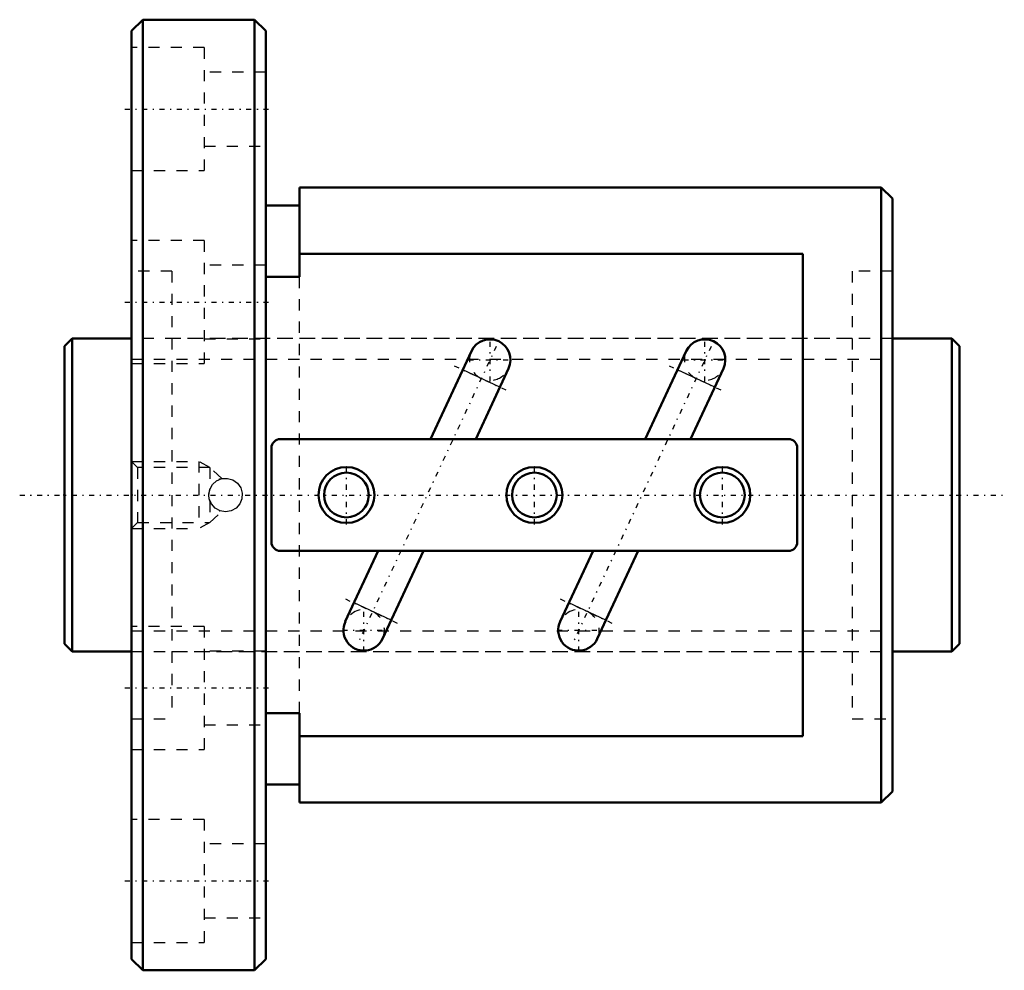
# Model space of a CAD drawing. Header units: millimetres. Extents: x -4 to 84, y -42.5 to 42.5.
import ezdxf

# ---------------------------------------------------------------- set-up
doc = ezdxf.new("R2010")
doc.units = ezdxf.units.MM
doc.linetypes.add('Center', pattern=[1.5, 0.45, -0.5, 0.05, -0.5])
doc.linetypes.add('Dashed', pattern=[2, 1, -1])
for name, color, linetype, lineweight in [('2d ConnectionPoints', 7, 'Continuous', 50), ('AM_0', 7, 'Continuous', 50), ('AM_4', 3, 'Continuous', 25), ('AM_5', 3, 'Continuous', 25), ('AM_7', 7, 'Center', 25), ('AM_9', 6, 'Dashed', 25)]:
    doc.layers.add(name, color=color, linetype=linetype, lineweight=lineweight)

# ---------------------------------------------------------------- blocks, each defined once
blk = doc.blocks.new('1_BNF_2806_5RR_Nut_0_in_BNF2806V_5RRG1_80LC0_000_rev_0')
at = {"layer": 'AM_0'}
for p, q in [((7, 42.5), (6, 41.5)), ((17, 42.5), (7, 42.5)), ((7, 42.5), (7, -42.5)), ((18, 41.5), (17, 42.5)), ((17, 42.5), (17, -42.5)), ((6, 41.5), (6, -41.5)), ((18, 41.5), (18, -41.5)), ((21, 27.5), (21, 19.496)), ((73, 27.5), (21, 27.5)), ((74, 26.5), (73, 27.5)), ((73, 27.5), (73, -27.5)), ((74, 26.5), (74, -26.5)), ((21, 25.9), (18, 25.9)), ((66, 21.577), (21, 21.577)), ((66, -21.577), (66, 21.577)), ((21, 19.496), (18, 19.496)), ((36.374, 12.858), (32.71, 5)), ((55.574, 12.858), (51.91, 5)), ((36.753, 5), (39.696, 11.31)), ((55.953, 5), (58.896, 11.31)), ((64.7, 5), (19.3, 5)), ((18.5, 4.2), (18.5, -4.2)), ((65.5, -4.2), (65.5, 4.2)), ((19.3, -5), (64.7, -5)), ((28.047, -5), (25.104, -11.31)), ((28.426, -12.858), (32.09, -5)), ((47.247, -5), (44.304, -11.31)), ((47.626, -12.858), (51.29, -5)), ((18, -19.496), (21, -19.496)), ((21, -19.496), (21, -27.5)), ((21, -21.577), (66, -21.577)), ((18, -25.9), (21, -25.9)), ((73, -27.5), (74, -26.5)), ((21, -27.5), (73, -27.5)), ((6, -41.5), (7, -42.5)), ((17, -42.5), (18, -41.5)), ((7, -42.5), (17, -42.5))]:
    blk.add_line(p, q, dxfattribs=at)
for centre, radius in [((25.2, 0), 2.5), ((25.2, 0), 2), ((42, 0), 2.5), ((42, 0), 2), ((58.8, 0), 2.5), ((58.8, 0), 2)]:
    blk.add_circle(centre, radius, dxfattribs=at)
for centre, radius, start, end in [((38.035, 12.084), 1.832, 335, 155), ((57.235, 12.084), 1.832, 335, 155), ((19.3, 4.2), 0.8, 90, 180), ((64.7, 4.2), 0.8, 0, 90), ((19.3, -4.2), 0.8, 180, 270), ((64.7, -4.2), 0.8, 270, 0), ((26.765, -12.084), 1.832, 155, 335), ((45.965, -12.084), 1.832, 155, 335)]:
    blk.add_arc(centre, radius, start, end, dxfattribs=at)
at = {"layer": 'AM_4'}
for p, q in [((38.921, 9.648), (35.599, 11.197)), ((58.121, 9.648), (54.799, 11.197)), ((29.201, -11.197), (25.879, -9.648)), ((48.401, -11.197), (45.079, -9.648))]:
    blk.add_line(p, q, dxfattribs=at)
at = {"layer": 'AM_5', "linetype": 'Dashed'}
for p, q in [((6, 3), (12, 3)), ((13, 2.458), (12, 3)), ((12, 3), (12, -3)), ((13, -2.459), (12, -3)), ((6, -3), (12, -3))]:
    blk.add_line(p, q, dxfattribs=at)
at = {"layer": 'AM_7'}
for p, q in [((5.4, 34.5), (18.6, 34.5)), ((5.4, 17.25), (18.6, 17.25)), ((38.598, 13.292), (26.202, -13.292)), ((38.035, 10.16), (38.035, 14.008)), ((57.798, 13.292), (45.402, -13.292)), ((57.235, 10.16), (57.235, 14.008)), ((34.833, 11.555), (39.688, 9.291)), ((36.111, 12.084), (39.959, 12.084)), ((54.033, 11.555), (58.888, 9.291)), ((55.311, 12.084), (59.159, 12.084)), ((25.2, -2.625), (25.2, 2.625)), ((42, -2.625), (42, 2.625)), ((58.8, -2.625), (58.8, 2.625)), ((25.112, -9.291), (29.967, -11.555)), ((44.312, -9.291), (49.167, -11.555)), ((26.765, -14.008), (26.765, -10.16)), ((45.965, -14.008), (45.965, -10.16)), ((24.841, -12.084), (28.689, -12.084)), ((44.041, -12.084), (47.889, -12.084)), ((5.4, -17.25), (18.6, -17.25)), ((5.4, -34.5), (18.6, -34.5))]:
    blk.add_line(p, q, dxfattribs=at)
at = {"layer": 'AM_9'}
for p, q in [((12.5, 40), (6, 40)), ((12.5, 40), (12.5, 29)), ((18, 37.8), (12.5, 37.8)), ((12.5, 31.2), (18, 31.2)), ((6, 29), (12.5, 29)), ((12.5, 22.75), (6, 22.75)), ((12.5, 22.75), (12.5, 11.75)), ((18, 20.55), (12.5, 20.55)), ((9.6, 20), (6, 20)), ((9.6, 20), (9.6, -20)), ((21, -19.496), (21, 19.496)), ((74, 20), (70.4, 20)), ((70.4, 20), (70.4, -20)), ((70.4, 14), (9.6, 14)), ((12.5, 13.95), (18, 13.95)), ((6, 11.75), (12.5, 11.75)), ((6.541, 2.458), (6, 3)), ((13, 2.458), (6.541, 2.458)), ((6.541, 2.458), (6.541, -2.459)), ((14.055, 1.461), (13, 2.458)), ((13, 2.458), (13, 0.539)), ((12.901, -0.063), (12.906, 0.13)), ((12.988, 0.507), (13, 0.539)), ((13, -0.539), (12.961, -0.423)), ((13, -0.539), (13, -2.459)), ((13, -2.459), (14.053, -1.463)), ((6, -3), (6.541, -2.459)), ((6.541, -2.459), (13, -2.459)), ((12.5, -11.75), (6, -11.75)), ((12.5, -11.75), (12.5, -22.75)), ((9.6, -14), (70.4, -14)), ((18, -13.95), (12.5, -13.95)), ((6, -20), (9.6, -20)), ((70.4, -20), (74, -20)), ((12.5, -20.55), (18, -20.55)), ((6, -22.75), (12.5, -22.75)), ((12.5, -29), (6, -29)), ((12.5, -29), (12.5, -40)), ((18, -31.2), (12.5, -31.2)), ((12.5, -37.8), (18, -37.8)), ((6, -40), (12.5, -40))]:
    blk.add_line(p, q, dxfattribs=at)
for points in [[(12.9, 0), (12.984, 0.495), (13.226, 0.934), (13.601, 1.27), (14.067, 1.463), (14.57, 1.49), (15.051, 1.352), (15.46, 1.062), (15.751, 0.651), (15.891, 0.166), (15.862, -0.335), (15.67, -0.798), (15.336, -1.172), (14.894, -1.416), (14.397, -1.5), (13.903, -1.415), (13.465, -1.173), (13.13, -0.798), (12.937, -0.331), (12.9, 0)], [(13.959, 1.434), (13.934, 1.426), (13.886, 1.409)]]:
    blk.add_lwpolyline(points, dxfattribs=at)
for centre, radius, start, end in [((38.035, 12.084), 1.832, 155, 335), ((57.235, 12.084), 1.832, 155, 335), ((14.4, 0), 1.5, 110.03023, 113.03552), ((14.4, 0), 1.5, 159.3334, 177.55428), ((14.4, 0), 1.5, 247.46028, 249.96977), ((26.765, -12.084), 1.832, 335, 155), ((45.965, -12.084), 1.832, 335, 155)]:
    blk.add_arc(centre, radius, start, end, dxfattribs=at)
blk = doc.blocks.new('2_BNF_2806_5RR000_Shaft_0_in_BNF2806V_5RRG1_80LC0_000_rev_0')
at = {"layer": 'AM_0'}
for p, q in [((0.7, 14), (0, 13.3)), ((0, 13.3), (0, -13.3)), ((6, 14), (0.7, 14)), ((0.7, 14), (0.7, -14)), ((79.3, 14), (74, 14)), ((80, 13.3), (79.3, 14)), ((79.3, 14), (79.3, -14)), ((80, 13.3), (80, -13.3)), ((0, -13.3), (0.7, -14)), ((0.7, -14), (6, -14)), ((74, -14), (79.3, -14)), ((79.3, -14), (80, -13.3))]:
    blk.add_line(p, q, dxfattribs=at)
at = {"layer": 'AM_5', "linetype": 'Dashed'}
for p, q in [((6, 12.1595), (74, 12.1595)), ((6, -12.1595), (74, -12.1595))]:
    blk.add_line(p, q, dxfattribs=at)
at = {"layer": 'AM_7'}
blk.add_line((-4, 0), (84, 0), dxfattribs=at)
at = {"layer": 'AM_9'}
for p, q in [((74, 14), (6, 14)), ((6, -14), (74, -14))]:
    blk.add_line(p, q, dxfattribs=at)

msp = doc.modelspace()

# ---------------------------------------------------------------- linework, layer by layer
at = {"layer": '2d ConnectionPoints'}
for p in [(0, 0), (6, 0)]:
    msp.add_point(p, dxfattribs=at)

# ---------------------------------------------------------------- block references
for name in ['1_BNF_2806_5RR_Nut_0_in_BNF2806V_5RRG1_80LC0_000_rev_0', '2_BNF_2806_5RR000_Shaft_0_in_BNF2806V_5RRG1_80LC0_000_rev_0']:
    msp.add_blockref(name, (0, 0))

doc.saveas('drawing.dxf')
